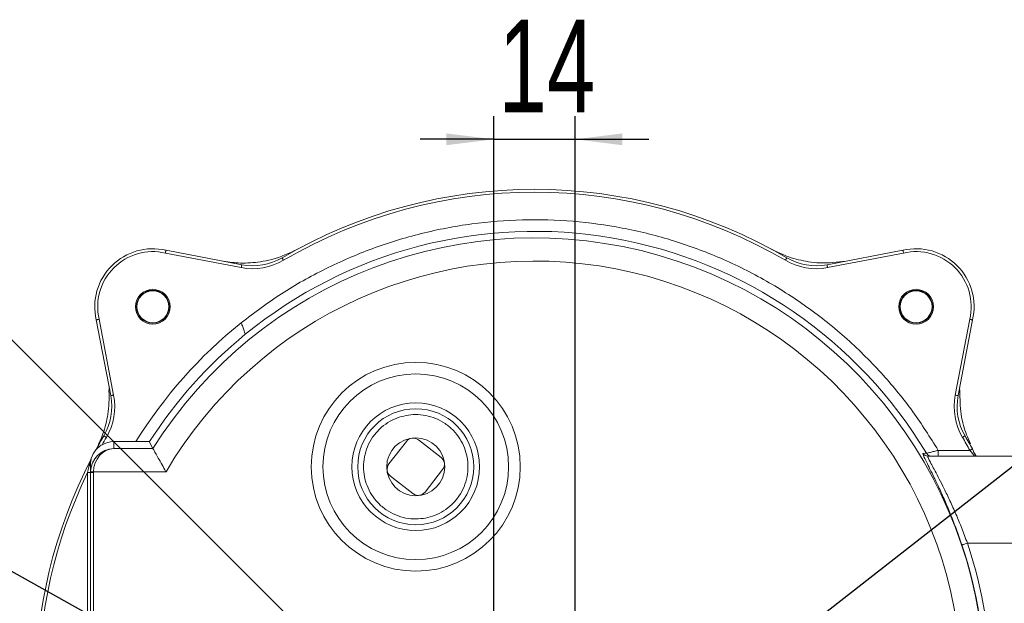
# Model space of a CAD drawing. Header units: millimetres. Extents: x 24 to 341, y 19 to 289.
# Tile 3 of 14: x 74 to 159, y 80 to 130. Entities that reach past the tile are written whole.
import ezdxf

# ---------------------------------------------------------------- set-up
doc = ezdxf.new("R2010")
doc.units = ezdxf.units.MM
doc.header["$PDSIZE"] = -1
doc.layers.add('10', color=7, linetype='Continuous')
doc.styles.add('SLDTEXTSTYLE0', font='TXT', dxfattribs={"width": 0.7})
doc.dimstyles.new('SLDDIMSTYLE1', dxfattribs={"dimtxt": 8, "dimasz": 4.08, "dimexe": 0, "dimexo": 0.0625, "dimgap": 2, "dimtad": 0, "dimtih": 1, "dimtoh": 1, "dimlfac": 2, "dimrnd": 1e-09, "dimzin": 12, "dimdsep": 46, "dimtxsty": 'SLDTEXTSTYLE0', "dimsah": 1, "dimcen": 0, "dimadec": 0, "dimazin": 3, "dimtfac": 1, "dimtmove": 0, "dimatfit": 3, "dimfxl": 1, "dimfrac": 2, "dimtolj": 1, "dimtzin": 12, "dimarcsym": 0})
doc.dimstyles.new('SLDDIMSTYLE2', dxfattribs={"dimtxt": 8, "dimasz": 4.08, "dimexe": 0, "dimexo": 0.0625, "dimgap": 2, "dimtad": 0, "dimtih": 1, "dimtoh": 1, "dimlfac": 2, "dimrnd": 1e-09, "dimzin": 12, "dimdsep": 46, "dimtxsty": 'SLDTEXTSTYLE0', "dimsah": 1, "dimcen": 0, "dimadec": 0, "dimazin": 3, "dimtfac": 1, "dimtmove": 0, "dimatfit": 3, "dimfxl": 1, "dimfrac": 2, "dimtolj": 1, "dimtzin": 12, "dimarcsym": 0})
doc.dimstyles.new('SLDDIMSTYLE3', dxfattribs={"dimtxt": 8, "dimasz": 4.08, "dimexe": 0, "dimexo": 0.0625, "dimgap": 2, "dimtad": 2, "dimlfac": 2, "dimrnd": 1e-09, "dimzin": 12, "dimdsep": 46, "dimtxsty": 'SLDTEXTSTYLE0', "dimsah": 1, "dimcen": 0.09, "dimadec": 0, "dimazin": 3, "dimtfac": 1, "dimtmove": 0, "dimatfit": 0, "dimfxl": 1, "dimfrac": 2, "dimtolj": 1, "dimtzin": 12, "dimarcsym": 0})

# ---------------------------------------------------------------- blocks, each defined once
blk = doc.blocks.new('_D_3')
at = {"layer": '10', "transparency": 16777216}
for p, q in [((65.813, 86.947), (47.809, 86.947)), ((102.789, 66.29), (65.813, 86.947)), ((133.468, 49.151), (102.789, 66.29)), ((133.468, 49.151), (139.011, 46.054))]:
    blk.add_line(p, q, dxfattribs=at)
for points in [[(102.789, 66.29), (99.475, 68.724), (98.979, 67.837)], [(133.468, 49.151), (136.782, 46.718), (137.277, 47.605)]]:
    blk.add_solid(points, dxfattribs=at)
at = {"layer": '10', "transparency": 16777216, "char_height": 8, "attachment_point": 1, "style": 'SLDTEXTSTYLE0'}
for s, insert in [('%%c', (47.809, 97.293)), ('70', (57.214, 97.26))]:
    blk.add_mtext(s, dxfattribs=dict(at, insert=insert))
blk = doc.blocks.new('_D_4')
at = {"layer": '10', "transparency": 16777216}
for p, q in [((130.317, 60.796), (180.517, 73.46)), ((180.517, 73.46), (198.531, 73.46)), ((105.939, 54.646), (130.317, 60.796)), ((105.939, 54.646), (99.782, 53.093))]:
    blk.add_line(p, q, dxfattribs=at)
for points in [[(130.317, 60.796), (134.398, 61.301), (134.149, 62.286)], [(105.939, 54.646), (101.859, 54.14), (102.107, 53.155)]]:
    blk.add_solid(points, dxfattribs=at)
at = {"layer": '10', "transparency": 16777216, "char_height": 8, "attachment_point": 1, "style": 'SLDTEXTSTYLE0'}
for s, insert in [('%%c', (182.104, 83.806)), ('50', (191.509, 83.773))]:
    blk.add_mtext(s, dxfattribs=dict(at, insert=insert))
blk = doc.blocks.new('_D_5')
at = {"layer": '10', "color": 0, "lineweight": -2, "transparency": 16777216}
for p, q in [((64.335, 107.534), (68.415, 107.534)), ((68.415, 107.534), (104.071, 71.878))]:
    blk.add_line(p, q, dxfattribs=at)
at = {"layer": '10', "color": 0, "transparency": 16777216}
blk.add_solid([(104.552, 72.359), (103.59, 71.397), (106.956, 68.993)], dxfattribs=at)
at = {"layer": 'Defpoints', "color": 0, "transparency": 16777216}
for p in [(104.552, 71.397), (106.956, 68.993)]:
    blk.add_point(p, dxfattribs=at)
at = {"layer": '10', "color": 0, "transparency": 16777216, "insert": (23.829, 111.618), "char_height": 8, "width": 39.49859, "attachment_point": 1, "style": 'SLDTEXTSTYLE0'}
blk.add_mtext('\\A1;4-M8{\\fGDT|b0|i0|c0|p2;x}20', dxfattribs=at)
blk = doc.blocks.new('_D_6')
at = {"layer": '10', "color": 0, "lineweight": -2, "transparency": 16777216}
for p, q in [((179.323, 107.534), (129.198, 68.401)), ((183.403, 107.534), (179.323, 107.534))]:
    blk.add_line(p, q, dxfattribs=at)
at = {"layer": '10', "color": 0, "transparency": 16777216}
blk.add_solid([(128.779, 68.937), (129.616, 67.865), (125.982, 65.89)], dxfattribs=at)
at = {"layer": 'Defpoints', "color": 0, "transparency": 16777216}
for p in [(127.952, 67.429), (125.982, 65.89)]:
    blk.add_point(p, dxfattribs=at)
at = {"layer": '10', "color": 0, "transparency": 16777216, "insert": (185.403, 111.618), "char_height": 8, "attachment_point": 1, "style": 'SLDTEXTSTYLE0'}
blk.add_mtext('\\A1;4-M6{\\fGDT|b0|i0|c0|p2;x}15', dxfattribs=at)
blk = doc.blocks.new('_D_7')
at = {"layer": '10', "transparency": 16777216}
for p, q in [((114.628, 61.221), (114.628, 122.133)), ((121.628, 61.221), (121.628, 122.133)), ((114.628, 120.133), (108.278, 120.133)), ((114.628, 120.133), (121.628, 120.133)), ((121.628, 120.133), (127.978, 120.133))]:
    blk.add_line(p, q, dxfattribs=at)
for points in [[(114.628, 120.133), (110.548, 120.641), (110.548, 119.625)], [(121.628, 120.133), (125.708, 119.625), (125.708, 120.641)]]:
    blk.add_solid(points, dxfattribs=at)
at = {"layer": '10', "transparency": 16777216, "insert": (115.032, 130.446), "char_height": 8, "attachment_point": 1, "style": 'SLDTEXTSTYLE0'}
blk.add_mtext('14', dxfattribs=at)

msp = doc.modelspace()

# ---------------------------------------------------------------- linework, layer by layer
at = {"color": 7, "linetype": 'Continuous', "lineweight": 18}
for p, q in [((92.8682, 109.0748), (86.3336, 110.3255)), ((86.3857, 110.5701), (92.9152, 109.3203)), ((143.3413, 109.3203), (149.8708, 110.5701)), ((149.9229, 110.3255), (143.3883, 109.0748)), ((81.6288, 98.0339), (80.379, 104.5634)), ((80.6236, 104.6154), (81.8743, 98.0809)), ((154.3822, 98.0809), (155.6329, 104.6154)), ((155.8775, 104.5634), (154.6277, 98.0339)), ((110.0812, 92.7168), (108.1445, 94.2173)), ((80.3528, 93.3639), (80.3658, 93.3878)), ((81.8782, 94.0708), (81.8782, 93.4747)), ((83.7929, 94.0708), (81.8782, 94.0708)), ((81.8782, 93.4747), (85.2617, 93.4747)), ((85.2617, 93.4747), (84.934, 94.0708)), ((107.0923, 94.0838), (105.5917, 92.1471)), ((152.9166, 93.3208), (155.6424, 93.3208)), ((155.9161, 93.3406), (155.9691, 93.2051)), ((79.9489, 92.6031), (79.9526, 92.6103)), ((162.6282, 92.8208), (152.0289, 92.8208)), ((155.9691, 93.2051), (156.1736, 92.8208)), ((79.8782, 91.4149), (79.8782, 92.0642)), ((108.7142, 89.7279), (110.2147, 91.6646)), ((79.6282, 91.4034), (79.8782, 91.4034)), ((79.6282, 54.2383), (79.6282, 91.4034)), ((79.8782, 54.2268), (79.8782, 91.4149)), ((80.1282, 91.4149), (79.8782, 91.4149)), ((80.1282, 91.4149), (80.1282, 54.2268)), ((86.3856, 91.476), (80.1293, 91.476)), ((105.7253, 91.0949), (107.662, 89.5943)), ((155.427, 85.3208), (162.6282, 85.3208))]:
    msp.add_line(p, q, dxfattribs=at)
at = {"color": 8, "linetype": 'Continuous', "lineweight": 18}
msp.add_line((151.6061, 92.9867), (151.6013, 93.0623), dxfattribs=at)
at = {"color": 7, "linetype": 'Continuous', "lineweight": 18, "flags": 128}
for points in [[(96.3836, 109.9176), (96.386, 109.9135), (96.3932, 109.9012), (96.4049, 109.8813), (96.4206, 109.8544), (96.4398, 109.8218), (96.4616, 109.7845), (96.4853, 109.744), (96.51, 109.7019)], [(139.8729, 109.9176), (139.8705, 109.9135), (139.8633, 109.9012), (139.8516, 109.8813), (139.8359, 109.8544), (139.8167, 109.8218), (139.7949, 109.7845), (139.7711, 109.744), (139.7465, 109.7019)], [(92.9152, 109.3203), (92.9143, 109.3156), (92.9116, 109.3016), (92.9073, 109.2789), (92.9014, 109.2484), (92.8943, 109.2112), (92.8862, 109.1688), (92.8774, 109.1227), (92.8682, 109.0748)], [(143.3413, 109.3203), (143.3422, 109.3156), (143.3449, 109.3016), (143.3492, 109.2789), (143.3551, 109.2484), (143.3622, 109.2112), (143.3703, 109.1688), (143.3791, 109.1227), (143.3883, 109.0748)], [(81.6288, 98.0339), (81.6335, 98.0348), (81.6474, 98.0375), (81.6701, 98.0418), (81.7007, 98.0477), (81.7379, 98.0548), (81.7803, 98.0629), (81.8264, 98.0717), (81.8743, 98.0809)], [(154.6277, 98.0339), (154.623, 98.0348), (154.609, 98.0375), (154.5864, 98.0418), (154.5558, 98.0477), (154.5186, 98.0548), (154.4762, 98.0629), (154.4301, 98.0717), (154.3822, 98.0809)], [(81.0315, 94.5655), (81.0356, 94.5631), (81.0479, 94.5559), (81.0678, 94.5442), (81.0946, 94.5285), (81.1273, 94.5093), (81.1646, 94.4874), (81.2051, 94.4637), (81.2472, 94.4391)], [(155.225, 94.5655), (155.2209, 94.5631), (155.2086, 94.5559), (155.1887, 94.5442), (155.1618, 94.5285), (155.1292, 94.5093), (155.0919, 94.4874), (155.0514, 94.4637), (155.0093, 94.4391)], [(155.8618, 93.4407), (155.8576, 93.4384), (155.8451, 93.4316), (155.8248, 93.4205), (155.7975, 93.4056), (155.7643, 93.3874), (155.7264, 93.3667), (155.6852, 93.3442), (155.6424, 93.3208)], [(151.6013, 93.0623), (151.6419, 93.0625), (151.8043, 93.0634), (151.9067, 93.064)], [(79.7585, 91.999), (79.7847, 92.0046), (79.8083, 92.0112), (79.8289, 92.0186), (79.8463, 92.0268), (79.8601, 92.0356), (79.8701, 92.0449), (79.8762, 92.0544), (79.8782, 92.0642)], [(80.1293, 91.476), (80.0806, 91.4777), (80.0338, 91.4793), (79.9906, 91.4808), (79.9527, 91.4821), (79.9217, 91.4832), (79.8986, 91.484), (79.8843, 91.4845), (79.8795, 91.4847)], [(154.9532, 85.1621), (154.9651, 85.166), (154.9939, 85.1757), (155.0387, 85.1907), (155.0977, 85.2105), (155.1688, 85.2343), (155.2494, 85.2613), (155.3365, 85.2905), (155.427, 85.3208)]]:
    msp.add_lwpolyline(points, dxfattribs=at)
at = {"color": 7, "linetype": 'Continuous', "lineweight": 18}
for centre, radius in [((85.2487, 105.7013), 1.5), ((85.2487, 105.7013), 1.4142), ((85.2487, 105.7013), 1.375), ((151.0087, 105.7013), 1.5), ((151.0087, 105.7013), 1.4142), ((151.0087, 105.7013), 1.375), ((107.9032, 91.9058), 9), ((107.9032, 91.9058), 8), ((107.9032, 91.9058), 5.5), ((107.9032, 91.9058), 5), ((107.9032, 91.9058), 2.5)]:
    msp.add_circle(centre, radius, dxfattribs=at)
for centre, radius, start, end in [((118.1282, 72.8208), 43, 59.622861, 120.377139), ((118.1282, 72.8208), 42.75, 59.622861, 120.377139), ((118.1282, 72.8208), 39.3798, 30.933892, 129.238069), ((118.1282, 72.8208), 38.8174, 212.146004, 147.853996), ((85.2478, 105.7013), 5, 76.845498, 193.154502), ((85.2478, 105.7013), 4.75, 76.845498, 193.214753), ((85.2478, 105.7013), 4.75, 76.785247, 76.845498), ((151.0087, 105.7013), 5, 346.845498, 103.154502), ((151.0087, 105.7013), 4.75, 346.845498, 103.214753), ((118.1282, 72.8208), 36.8186, 297.934979, 149.5573), ((93.8551, 114.2312), 5.25, 259.164431, 300.377139), ((93.8551, 114.2312), 5, 259.164431, 300.377139), ((142.4013, 114.2312), 5.25, 239.622861, 280.835569), ((142.4013, 114.2312), 5, 239.622861, 280.835569), ((151.0087, 105.7013), 4.75, 346.785247, 346.845498), ((118.1282, 72.8208), 40.3792, 128.729816, 148.24681), ((118.1282, 72.8208), 39.3798, 129.238069, 147.342439), ((81.7204, 98.4513), 0.2501, 143.185235, 182.834288), ((154.5361, 98.4513), 0.2501, 357.165587, 36.813686), ((76.7179, 97.0939), 5, 329.622861, 10.835569), ((76.7179, 97.0939), 5.25, 329.622861, 10.835569), ((159.5386, 97.0939), 5.25, 169.164431, 210.377139), ((159.5386, 97.0939), 5, 169.164431, 210.377139), ((118.1282, 72.8208), 43, 149.622861, 151.425437), ((118.1282, 72.8208), 42.75, 149.622861, 150.602317), ((107.6851, 93.6245), 0.75, 52.232223, 142.232223), ((118.1282, 72.8208), 42.75, 28.654851, 30.377139), ((118.1282, 72.8208), 43, 28.654851, 30.377139), ((118.1282, 72.8208), 43, 152.648288, 207.351712), ((109.6219, 92.1239), 0.75, 322.232223, 52.232223), ((152.029, 93.3203), 0.4995, 211.108144, 269.991542), ((152.3354, 93.3203), 0.4995, 210.880866, 269.991398), ((106.1846, 91.6877), 0.75, 142.232223, 232.232223), ((118.1282, 72.8208), 42.75, 154.235043, 205.764957), ((108.1213, 90.1872), 0.75, 232.232223, 322.232223), ((118.1282, 72.8208), 38.8379, 341.472361, 18.527639), ((118.1282, 72.8208), 39.3376, 341.472361, 18.527639)]:
    msp.add_arc(centre, radius, start, end, dxfattribs=at)
for centre, major_axis, ratio, start_param, end_param in [((81.8782, 91.476), (1.4389, 1.4322), 0.9699107, 0.8030072, 2.3388969), ((81.8782, 92.0696), (0, -2.0012), 0.9993908, 4.0091061, 4.4388396), ((81.8782, 91.476), (0.2547, 1.9877), 0.8710582, 0.146074, 1.6819637), ((81.8782, 92.0696), (0, -2.0012), 0.9993908, 3.1415927, 3.6624449), ((81.8782, 91.4149), (0, 2.0009), 0.999543, 1.5358897, 1.5707963), ((81.8782, 91.4149), (0, -1.7511), 0.9993908, 4.6774824, 4.712389)]:
    msp.add_ellipse(centre, major_axis=major_axis, ratio=ratio, start_param=start_param, end_param=end_param, dxfattribs=at)
for points, knots in [([(92.8651, 104.3208), (94.0035, 105.178), (96.3005, 106.9074), (100.0974, 109.0329), (104.1306, 110.7836), (108.361, 112.084), (112.7068, 112.9157), (117.0917, 113.2658), (121.437, 113.1413), (125.7019, 112.5602), (129.8815, 111.5319), (133.968, 110.0495), (137.9167, 108.1112), (141.6521, 105.7393), (145.1075, 102.9741), (148.1451, 99.932), (150.7815, 96.7183), (152.2087, 94.4472), (152.9166, 93.3208)], [0, 0, 0, 0, 0.0617317, 0.1245557, 0.1881298, 0.2520855, 0.3160413, 0.3796153, 0.4424394, 0.504171, 0.5659027, 0.6287268, 0.6923008, 0.7562566, 0.8202123, 0.8837863, 0.942365, 1, 1, 1, 1]), ([(86.3336, 110.3255), (86.3344, 110.3291), (86.3382, 110.3471), (86.3479, 110.3924), (86.3618, 110.4578), (86.375, 110.5198), (86.3839, 110.562), (86.3851, 110.5674), (86.3857, 110.5701)], [0, 0, 0, 0, 0.0280664, 0.1414414, 0.3561454, 0.5707839, 0.7853917, 1, 1, 1, 1]), ([(91.3394, 109.6219), (91.8242, 109.5543), (92.8814, 109.4067), (94.282, 109.5216), (95.9669, 109.8507), (97.0063, 110.325), (97.744, 110.6617)], [0, 0, 0, 0, 0.2218706, 0.4838819, 0.633701, 1, 1, 1, 1]), ([(138.5125, 110.6617), (139.019, 110.4195), (140.0471, 109.9278), (141.4862, 109.5965), (143.1429, 109.4088), (144.2269, 109.5417), (144.9819, 109.6343)], [0, 0, 0, 0, 0.2519348, 0.5113654, 0.6597082, 1, 1, 1, 1]), ([(149.8708, 110.5701), (149.8714, 110.5674), (149.8725, 110.562), (149.8815, 110.5198), (149.8947, 110.4578), (149.9086, 110.3924), (149.9182, 110.3471), (149.9221, 110.3291), (149.9229, 110.3255)], [0, 0, 0, 0, 0.21460829, 0.42921549, 0.64385472, 0.85855863, 0.97193359, 1, 1, 1, 1]), ([(80.379, 104.5634), (80.3817, 104.564), (80.3871, 104.5651), (80.4292, 104.5741), (80.4913, 104.5873), (80.5567, 104.6012), (80.6019, 104.6108), (80.62, 104.6147), (80.6236, 104.6154)], [0, 0, 0, 0, 0.2146092, 0.4292173, 0.6438575, 0.858558, 0.9719335, 1, 1, 1, 1]), ([(155.6329, 104.6154), (155.6365, 104.6147), (155.6545, 104.6108), (155.6998, 104.6012), (155.7652, 104.5873), (155.8272, 104.5741), (155.8694, 104.5651), (155.8748, 104.564), (155.8775, 104.5634)], [0, 0, 0, 0, 0.02806641, 0.14144137, 0.35614528, 0.57078451, 0.78539171, 1, 1, 1, 1]), ([(93.2188, 103.3214), (93.2167, 103.3275), (93.2124, 103.3396), (93.181, 103.4274), (93.1125, 103.62), (93.0158, 103.8931), (92.9446, 104.0948), (92.9012, 104.2182), (92.8792, 104.2807), (92.8651, 104.3208)], [0, 0, 0, 0, 0.1238064, 0.2504721, 0.4995635, 0.7487685, 0.8742454, 0.9191003, 1, 1, 1, 1]), ([(80.3701, 93.3954), (80.5813, 93.8397), (81.0406, 94.806), (81.3532, 96.1793), (81.4911, 97.4226), (81.4775, 98.0958), (81.4706, 98.4389)], [0, 0, 0, 0, 0.2820792, 0.6134867, 0.8029865, 1, 1, 1, 1]), ([(81.4944, 98.736), (81.497, 98.6922), (81.5013, 98.6224), (81.5017, 98.5802), (81.5018, 98.5644)], [0, 0, 0, 0, 0.6280679, 1, 1, 1, 1]), ([(154.7544, 98.5641), (154.7545, 98.57), (154.7548, 98.603), (154.7568, 98.6643), (154.7614, 98.725), (154.7622, 98.7366)], [0, 0, 0, 0, 0.149099, 0.8369363, 1, 1, 1, 1]), ([(154.7859, 98.4389), (154.7928, 97.7658), (154.8032, 96.7622), (155.1064, 95.2222), (155.4705, 94.407), (155.6996, 93.8941)], [0, 0, 0, 0, 0.4302982, 0.6415323, 1, 1, 1, 1]), ([(107.0711, 96.3282), (106.8041, 96.2631), (106.254, 96.129), (105.4761, 95.7279), (104.7603, 95.1708), (104.1613, 94.4625), (103.7198, 93.6473), (103.4584, 92.7774), (103.3765, 91.9086), (103.4561, 91.069), (103.6871, 90.2579), (104.0792, 89.4783), (104.6389, 88.763), (105.3464, 88.164), (106.1619, 87.7219), (107.0313, 87.463), (107.9018, 87.372), (108.463, 87.447), (108.7354, 87.4834)], [0, 0, 0, 0, 0.0582581, 0.1200056, 0.1843204, 0.25, 0.3156796, 0.3799943, 0.441742, 0.5, 0.558258, 0.6200057, 0.6843204, 0.7500001, 0.8156796, 0.8799944, 0.9417421, 1, 1, 1, 1]), ([(108.7354, 87.4834), (109.0024, 87.5486), (109.5525, 87.6827), (110.3304, 88.0838), (111.0462, 88.6409), (111.6452, 89.3492), (112.0867, 90.1644), (112.3481, 91.0343), (112.43, 91.9031), (112.3504, 92.7426), (112.1194, 93.5537), (111.7273, 94.3334), (111.1676, 95.0487), (110.46, 95.6477), (109.6446, 96.0898), (108.7752, 96.3487), (107.9047, 96.4396), (107.3435, 96.3646), (107.0711, 96.3282)], [0, 0, 0, 0, 0.058258, 0.1200056, 0.1843204, 0.25, 0.3156796, 0.3799944, 0.441742, 0.5, 0.558258, 0.6200057, 0.6843204, 0.75, 0.8156796, 0.8799944, 0.9417419, 1, 1, 1, 1]), ([(80.3658, 93.3878), (80.3661, 93.3878), (80.3665, 93.3878), (80.376, 93.3979), (80.4087, 93.4331), (80.5146, 93.5417), (80.6771, 93.6793), (80.8256, 93.7703), (80.883, 93.8055)], [0, 0, 0, 0, 0.029327, 0.05839535, 0.11442996, 0.29941833, 0.7289855, 1, 1, 1, 1]), ([(84.974, 94.0708), (84.9706, 94.0708), (84.9615, 94.0708), (84.8919, 94.0708), (84.7192, 94.0708), (84.4298, 94.0708), (84.1095, 94.0708), (83.8873, 94.0708), (83.7929, 94.0708)], [0, 0, 0, 0, 0.0709875, 0.1954173, 0.399462, 0.6025677, 0.8312361, 1, 1, 1, 1]), ([(86.3856, 91.476), (86.3844, 91.4779), (86.2692, 91.6793), (86.0339, 92.0928), (85.7197, 92.6511), (85.4727, 93.0938), (85.3045, 93.3973), (85.276, 93.4489), (85.2617, 93.4747)], [0, 0, 0, 0, 0.002067, 0.2112583, 0.4313644, 0.6275001, 0.8135559, 1, 1, 1, 1]), ([(151.9067, 93.064), (151.9074, 93.0641), (151.9134, 93.0657), (151.9714, 93.0806), (152.1629, 93.1298), (152.4573, 93.205), (152.7357, 93.2754), (152.8847, 93.3128), (152.9166, 93.3208)], [0, 0, 0, 0, 0.0271572, 0.2375281, 0.4411706, 0.7049437, 0.936817, 1, 1, 1, 1]), ([(152.9166, 93.3208), (152.9166, 93.2553), (152.9166, 93.1243), (152.9166, 92.959), (152.9166, 92.8434), (152.9166, 92.8284), (152.9166, 92.8208)], [0, 0, 0, 0, 0.2499985, 0.4999948, 0.7499961, 1, 1, 1, 1]), ([(156.0426, 92.8208), (156.0389, 92.8256), (156.0313, 92.8353), (155.974, 92.9084), (155.8886, 93.0163), (155.7748, 93.1586), (155.6878, 93.2652), (155.6424, 93.3208)], [0, 0, 0, 0, 0.172363, 0.3491164, 0.5407048, 0.760195, 1, 1, 1, 1]), ([(155.8618, 93.4407), (155.9079, 93.356), (155.997, 93.192), (156.1084, 92.9833), (156.1755, 92.8561), (156.1938, 92.8211), (156.194, 92.8208)], [0, 0, 0, 0, 0.3595072, 0.695162, 0.9976672, 1, 1, 1, 1]), ([(79.7585, 91.999), (79.7953, 92.1419), (79.8388, 92.3114), (79.9033, 92.4913), (79.9233, 92.5447), (79.9332, 92.5708), (79.9356, 92.5771), (79.9355, 92.5772), (79.9355, 92.5772)], [0, 0, 0, 0, 0.6869892, 0.8149741, 0.9318401, 0.9706606, 0.9859809, 1, 1, 1, 1]), ([(79.9489, 92.6031), (79.9442, 92.5844), (79.9348, 92.5471), (79.8965, 92.3766), (79.8865, 92.2062), (79.8782, 92.0642)], [0, 0, 0, 0, 0.1443984, 0.2868535, 1, 1, 1, 1]), ([(79.9355, 92.5772), (79.9358, 92.5777), (79.9368, 92.5798), (79.9415, 92.5888), (79.9472, 92.5999), (79.9484, 92.602), (79.9489, 92.6031)], [0, 0, 0, 0, 0.028271, 0.1195754, 0.5618607, 1, 1, 1, 1]), ([(154.9532, 85.1621), (154.7983, 85.6102), (154.4885, 86.5067), (153.986, 87.7985), (153.4758, 89.0099), (152.9947, 90.0751), (152.5626, 90.9822), (152.2009, 91.7176), (151.9077, 92.307), (151.7066, 92.726), (151.6057, 92.9515), (151.6061, 92.9823), (151.6061, 92.9867)], [0, 0, 0, 0, 0.1184189, 0.2368641, 0.3551673, 0.4734641, 0.5786466, 0.6837933, 0.7835543, 0.8832693, 0.9835481, 1, 1, 1, 1]), ([(152.0289, 92.8208), (152.0231, 92.8049), (152.0112, 92.7724), (152.1307, 92.5117), (152.3408, 92.1043), (152.6361, 91.5484), (153.004, 90.8484), (153.4401, 89.9906), (153.9289, 88.9781), (154.4431, 87.833), (154.9544, 86.6037), (155.2682, 85.7521), (155.427, 85.3208)], [0, 0, 0, 0, 0.0899984, 0.1829061, 0.2731352, 0.3657745, 0.4617866, 0.5599909, 0.6684907, 0.7796853, 0.8884499, 1, 1, 1, 1]), ([(79.6282, 91.4034), (79.6638, 91.5669), (79.7071, 91.7666), (79.7506, 91.9634), (79.7585, 91.999)], [0, 0, 0, 0, 0.818667, 1, 1, 1, 1])]:
    msp.add_open_spline(points, degree=3, knots=knots, dxfattribs=at)
at = {"color": 8, "linetype": 'Continuous', "lineweight": 18}
for points, knots in [([(81.5508, 98.441), (81.5492, 98.4409), (81.5101, 98.44), (81.4783, 98.4391), (81.4729, 98.439), (81.4706, 98.4389)], [0, 0, 0, 0, 0.0239547, 0.5780856, 1, 1, 1, 1]), ([(154.7859, 98.4389), (154.7836, 98.439), (154.7795, 98.4391), (154.728, 98.4404), (154.7056, 98.441)], [0, 0, 0, 0, 0.5661047, 1, 1, 1, 1])]:
    msp.add_open_spline(points, degree=3, knots=knots, dxfattribs=at)

# ---------------------------------------------------------------- dimensions: what is measured, and where the dimension line sits
at = {"layer": '10'}
dim = msp.add_linear_dim(base=(121.6282, 120.133), p1=(114.6282, 61.2208), p2=(121.6282, 61.2208), dimstyle='SLDDIMSTYLE3', dxfattribs=at)
dim.commit()
dim.dimension.update_dxf_attribs({"geometry": '_D_7', "text_midpoint": (118.5433, 120.133), "dimtype": 160})
for p1, p2, text, picture, middle in [((104.5518, 71.3973), (106.956, 68.9931), '4-M8{\\fGDT|b0|i0|c0|p2;x}20', '_D_5', (43.5778, 107.5338)), ((127.9524, 67.4289), (125.9818, 65.8905), '4-M6{\\fGDT|b0|i0|c0|p2;x}15', '_D_6', (203.6934, 107.5338))]:
    dim = msp.add_diameter_dim_2p(p1=p1, p2=p2, text=text, dimstyle='SLDDIMSTYLE2', override={"dimpost": '<>'}, dxfattribs=at)
    dim.commit()
    dim.dimension.update_dxf_attribs({"geometry": picture, "text_midpoint": middle, "dimtype": 163})
for p1, p2, picture, middle in [((102.7888, 66.2904), (133.4677, 49.1513), '_D_3', (56.0172, 92.9196)), ((130.3173, 60.7958), (105.9392, 54.6458), '_D_4', (190.3178, 79.4322))]:
    dim = msp.add_diameter_dim_2p(p1=p1, p2=p2, dimstyle='SLDDIMSTYLE1', dxfattribs=at)
    dim.commit()
    dim.dimension.update_dxf_attribs({"geometry": picture, "text_midpoint": middle, "dimtype": 163})

doc.saveas('drawing.dxf')
